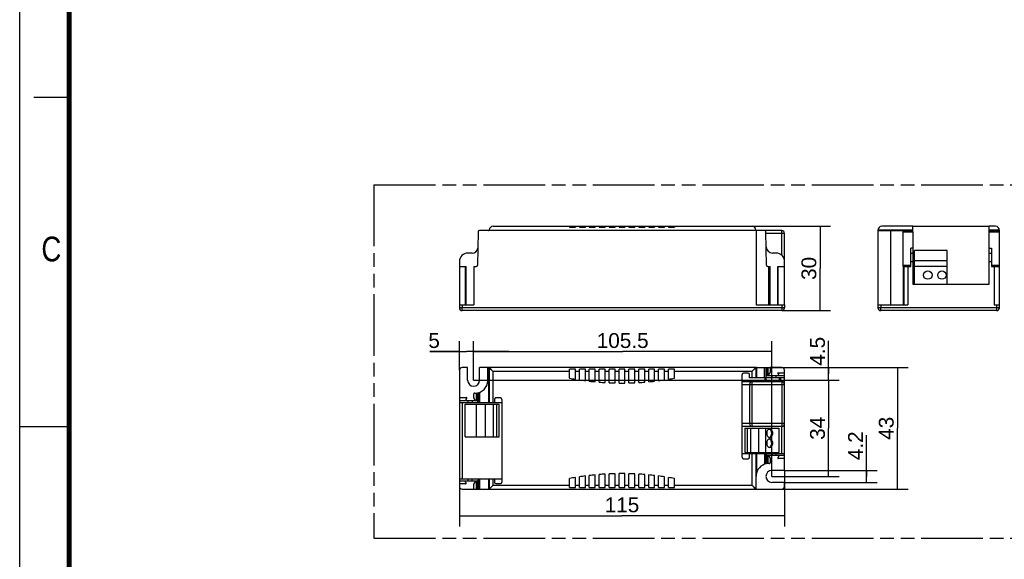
# Model space of a CAD drawing. Header units: millimetres. Extents: x 0 to 210, y 0 to 297.
# Tile 2 of 4: x 0 to 139, y 130 to 206. Entities that reach past the tile are written whole.
import ezdxf
from ezdxf.enums import TextEntityAlignment as Align

# ---------------------------------------------------------------- set-up
doc = ezdxf.new("R2010")
doc.units = ezdxf.units.MM
doc.header["$LTSCALE"] = 19.36
doc.linetypes.add('PHANTOM', pattern=[0.8, 0.45, -0.05, 0.1, -0.05, 0.1, -0.05])
doc.layers.get('0').update_dxf_attribs({"linetype": 'CONTINUOUS'})
for name, color, linetype in [('DEFAULT_3', 7, 'PHANTOM'), ('Z_AXIS', 7, 'CONTINUOUS'), ('Z_DIM_2D', 7, 'CONTINUOUS')]:
    doc.layers.add(name, color=color, linetype=linetype)
doc.styles.add('TEXTSTYLE_2', font='txt', dxfattribs={"width": 0.75})
doc.styles.add('TEXTSTYLE_3', font='helveticaneueltw1g-ltcn.otf')
doc.dimstyles.new('DIMSTYLE_1', dxfattribs={"dimtxt": 2.1, "dimasz": 3.5, "dimexe": 1.5, "dimexo": 0, "dimgap": 0.525, "dimtad": 1, "dimdec": 0, "dimlfac": 2.5, "dimdsep": 46, "dimtxsty": 'TEXTSTYLE_3', "dimcen": 0.09, "dimclrt": 5, "dimadec": 0, "dimazin": 0, "dimtp": 0.2, "dimtm": 0.2, "dimtfac": 1, "dimtdec": 0, "dimtofl": 0, "dimtmove": 0, "dimatfit": 3, "dimfxl": 0, "dimtolj": 1, "dimarcsym": 0})
doc.dimstyles.new('DIMSTYLE_2', dxfattribs={"dimtxt": 2.1, "dimasz": 3.5, "dimexe": 1.5, "dimexo": 0, "dimgap": 0.525, "dimtad": 1, "dimdec": 3, "dimlfac": 2.5, "dimdsep": 46, "dimtxsty": 'TEXTSTYLE_3', "dimcen": 0.09, "dimclrt": 5, "dimadec": 0, "dimazin": 0, "dimtp": 0.3, "dimtm": 0.3, "dimtfac": 1, "dimtdec": 3, "dimtofl": 0, "dimtmove": 0, "dimatfit": 3, "dimfxl": 0, "dimtolj": 1, "dimarcsym": 0})
doc.dimstyles.new('DIMSTYLE_3', dxfattribs={"dimtxt": 2.1, "dimasz": 3.5, "dimexe": 1.5, "dimexo": 0, "dimgap": 0.525, "dimtad": 1, "dimdec": 3, "dimlfac": 2.5, "dimdsep": 46, "dimtxsty": 'TEXTSTYLE_3', "dimcen": 0.09, "dimclrt": 5, "dimadec": 0, "dimazin": 0, "dimtp": 0.1, "dimtm": 0.1, "dimtfac": 1, "dimtdec": 3, "dimtofl": 0, "dimtmove": 0, "dimatfit": 3, "dimfxl": 0, "dimtolj": 1, "dimarcsym": 0})

# ---------------------------------------------------------------- blocks, each defined once
blk = doc.blocks.new('*D1')
at = {"layer": 'Z_DIM_2D', "color": 2, "linetype": 'Continuous'}
for p, q in [((103.62, 176.8), (114.74, 176.8)), ((113.24, 176.8), (113.24, 170.84)), ((113.24, 164.88), (113.24, 170.84)), ((107.82, 164.88), (114.74, 164.88))]:
    blk.add_line(p, q, dxfattribs=at)
at = {"layer": 'Z_DIM_2D', "color": 5, "linetype": 'Continuous', "style": 'TEXTSTYLE_3'}
blk.add_text('30', height=2.1, rotation=90, dxfattribs=at).set_placement((112.71, 170.84), align=Align.CENTER)
blk = doc.blocks.new('_NONE')
blk = doc.blocks.new('*D2')
at = {"layer": 'Z_DIM_2D', "color": 2, "linetype": 'Continuous'}
for p, q in [((107.82, 156.83), (125.69, 156.83)), ((124.19, 156.83), (124.19, 148.23)), ((124.19, 139.63), (124.19, 148.23)), ((107.82, 139.63), (125.69, 139.63))]:
    blk.add_line(p, q, dxfattribs=at)
at = {"layer": 'Z_DIM_2D', "color": 5, "linetype": 'Continuous', "style": 'TEXTSTYLE_3'}
blk.add_text('43', height=2.1, rotation=90, dxfattribs=at).set_placement((123.66, 148.23), align=Align.CENTER)
blk = doc.blocks.new('*D3')
at = {"layer": 'Z_DIM_2D', "color": 2, "linetype": 'Continuous'}
for p, q in [((108.22, 142.27), (108.22, 134.34)), ((62.22, 141.07), (62.22, 134.34)), ((62.22, 135.84), (85.22, 135.84)), ((108.22, 135.84), (85.22, 135.84))]:
    blk.add_line(p, q, dxfattribs=at)
at = {"layer": 'Z_DIM_2D', "color": 5, "linetype": 'Continuous', "style": 'TEXTSTYLE_3'}
blk.add_text('115', height=2.1, dxfattribs=at).set_placement((85.22, 136.36), align=Align.CENTER)
blk = doc.blocks.new('*D4')
at = {"layer": 'Z_DIM_2D', "color": 2, "linetype": 'Continuous'}
for p, q in [((62.22, 156.43), (62.22, 160.57)), ((64.22, 155.03), (64.22, 160.57)), ((62.22, 159.07), (58.04, 159.07)), ((58.04, 159.07), (63.22, 159.07)), ((69.22, 159.07), (63.22, 159.07)), ((64.22, 159.07), (69.22, 159.07))]:
    blk.add_line(p, q, dxfattribs=at)
at = {"layer": 'Z_DIM_2D', "color": 5, "linetype": 'Continuous', "style": 'TEXTSTYLE_3'}
blk.add_text('5', height=2.1, dxfattribs=at).set_placement((59.45, 159.59), align=Align.RIGHT)
blk = doc.blocks.new('*D5')
at = {"layer": 'Z_DIM_2D', "color": 2, "linetype": 'Continuous'}
for p, q in [((64.22, 155.03), (64.22, 160.57)), ((106.42, 141.43), (106.42, 160.57)), ((64.22, 159.07), (85.32, 159.07)), ((106.42, 159.07), (85.32, 159.07))]:
    blk.add_line(p, q, dxfattribs=at)
at = {"layer": 'Z_DIM_2D', "color": 5, "linetype": 'Continuous', "style": 'TEXTSTYLE_3'}
blk.add_text('105.5', height=2.1, dxfattribs=at).set_placement((85.32, 159.59), align=Align.CENTER)
blk = doc.blocks.new('*D6')
at = {"layer": 'Z_DIM_2D', "color": 2, "linetype": 'Continuous'}
for p, q in [((119.84, 141.43), (119.84, 147.25)), ((108.22, 142.27), (121.34, 142.27)), ((119.84, 142.27), (119.84, 141.43)), ((119.84, 140.59), (119.84, 141.43)), ((108.22, 140.59), (121.34, 140.59))]:
    blk.add_line(p, q, dxfattribs=at)
at = {"layer": 'Z_DIM_2D', "color": 5, "linetype": 'Continuous', "style": 'TEXTSTYLE_3'}
blk.add_text('4.2', height=2.1, rotation=90, dxfattribs=at).set_placement((119.31, 143.72))
blk = doc.blocks.new('*D7')
at = {"layer": 'Z_DIM_2D', "color": 2, "linetype": 'Continuous'}
for p, q in [((64.22, 155.03), (115.95, 155.03)), ((114.45, 155.03), (114.45, 148.23)), ((114.45, 141.43), (114.45, 148.23)), ((106.42, 141.43), (115.95, 141.43))]:
    blk.add_line(p, q, dxfattribs=at)
at = {"layer": 'Z_DIM_2D', "color": 5, "linetype": 'Continuous', "style": 'TEXTSTYLE_3'}
blk.add_text('34', height=2.1, rotation=90, dxfattribs=at).set_placement((113.93, 148.23), align=Align.CENTER)
blk = doc.blocks.new('*D8')
at = {"layer": 'Z_DIM_2D', "color": 2, "linetype": 'Continuous'}
for p, q in [((114.45, 155.93), (114.45, 160.6)), ((104.19, 156.83), (115.95, 156.83)), ((114.45, 156.83), (114.45, 155.93)), ((64.22, 155.03), (115.95, 155.03)), ((114.45, 155.03), (114.45, 155.93))]:
    blk.add_line(p, q, dxfattribs=at)
at = {"layer": 'Z_DIM_2D', "color": 5, "linetype": 'Continuous', "style": 'TEXTSTYLE_3'}
blk.add_text('4.5', height=2.1, rotation=90, dxfattribs=at).set_placement((113.93, 157.08))

msp = doc.modelspace()

# ---------------------------------------------------------------- linework, layer by layer
at = {"color": 2, "linetype": 'Continuous'}
for p, q in [((0, 0), (0, 297)), ((7, 195), (2, 195)), ((0, 148.5), (7, 148.5))]:
    msp.add_line(p, q, dxfattribs=at)
at = {"color": 7, "linetype": 'Continuous'}
for p, q in [((107.81896, 176.20002), (104.25692, 176.20003)), ((105.6642, 171.31654), (105.58239, 176.00352)), ((108.21896, 165.68003), (108.21896, 175.80002)), ((126.3787, 176.80003), (137.1919, 176.80003)), ((126.3787, 176.00352), (126.3787, 168.60003)), ((137.1919, 171.80003), (137.1919, 176.00352)), ((64.02262, 173.00003), (63.41897, 173.00003)), ((107.01897, 173.00118), (106.50743, 173.00118)), ((126.07871, 171.12003), (126.07871, 173.69108)), ((126.3787, 173.69108), (126.07871, 173.69108)), ((126.07871, 173.00003), (126.37871, 173.00003)), ((126.6319, 168.60003), (126.6319, 173.36003)), ((131.2319, 173.36003), (126.6319, 173.36003)), ((131.2319, 168.60003), (131.2319, 173.36003)), ((137.1899, 173.00003), (137.4899, 173.00003)), ((137.1919, 173.69108), (137.4899, 173.69108)), ((137.4899, 173.69108), (137.4899, 171.12003)), ((62.21897, 171.80003), (62.21897, 171.12003)), ((131.2319, 171.92003), (126.6319, 171.92003)), ((137.1919, 168.60003), (137.1899, 171.80003)), ((105.86417, 171.12003), (106.17756, 171.12003)), ((106.17756, 165.68003), (106.17756, 171.12003)), ((107.25182, 171.12003), (108.21896, 171.12003)), ((125.67871, 171.12003), (126.07871, 171.12003)), ((131.2319, 171.12003), (126.6319, 171.12003)), ((137.4899, 171.12003), (137.8899, 171.12003)), ((126.3787, 168.60003), (137.1919, 168.60003)), ((107.81896, 164.88003), (62.61896, 164.88003)), ((138.2319, 164.88003), (121.8319, 164.88003)), ((104.25692, 156.829), (106.17904, 156.829)), ((106.14965, 156.05503), (105.95211, 155.81962)), ((106.17904, 156.829), (106.17904, 156.1358)), ((107.33656, 156.0882), (108.21896, 156.0882)), ((108.21896, 143.9642), (108.21896, 156.0882)), ((102.21896, 144.1358), (102.21896, 155.829)), ((102.21896, 154.829), (107.81896, 154.829)), ((103.05896, 156.029), (102.41896, 156.029)), ((103.25896, 155.389), (103.25896, 155.829)), ((108.21896, 155.3882), (103.25896, 155.389)), ((105.61952, 155.6882), (108.21896, 155.6882)), ((106.42242, 155.6882), (106.42242, 155.3882)), ((107.3903, 155.8196), (107.27526, 155.9568)), ((103.25896, 154.429), (103.25896, 148.889)), ((62.21896, 152.58219), (62.21896, 140.371)), ((62.21897, 152.18219), (64.81516, 152.18219)), ((62.21897, 151.8822), (64.85553, 151.8822)), ((62.61896, 151.8822), (62.61896, 141.069)), ((64.81516, 151.8822), (64.81516, 152.18219)), ((66.97771, 151.8822), (68.21896, 151.8822)), ((67.17896, 152.3222), (67.17896, 151.8822)), ((68.01896, 152.5222), (67.37896, 152.5222)), ((68.21896, 152.3222), (68.21896, 140.629)), ((63.03896, 147.029), (63.03896, 151.629)), ((63.03896, 151.629), (67.83896, 151.629)), ((64.63896, 147.029), (64.63896, 151.629)), ((65.91896, 147.029), (65.91896, 151.629)), ((67.03896, 147.029), (67.03896, 151.629)), ((67.50411, 147.029), (67.50411, 151.629)), ((67.83896, 147.029), (67.83896, 151.629)), ((107.81896, 148.489), (102.21896, 148.489)), ((102.59896, 148.229), (107.39896, 148.229)), ((102.59896, 148.229), (102.59896, 144.829)), ((102.93381, 148.229), (102.93381, 144.829)), ((103.39896, 148.229), (103.39896, 144.829)), ((104.51896, 148.229), (104.51896, 144.829)), ((105.51896, 148.229), (105.51896, 144.829)), ((107.39896, 148.229), (107.39896, 144.829)), ((107.81896, 144.6698), (107.81896, 148.489)), ((63.03896, 147.029), (67.83896, 147.029)), ((102.21896, 144.669), (108.21897, 144.6698)), ((102.41896, 143.9358), (103.05896, 143.9358)), ((102.59896, 144.829), (107.39896, 144.829)), ((103.25896, 144.1358), (103.25896, 144.669)), ((108.21897, 144.3698), (105.61956, 144.3698)), ((106.02956, 144.23744), (106.14905, 144.09493)), ((106.17756, 144.01657), (106.17756, 143.361)), ((107.27046, 144.09563), (107.39024, 144.23838)), ((108.21896, 143.9642), (107.33174, 143.9642)), ((106.0577, 143.24114), (105.97869, 143.24114)), ((62.21897, 141.069), (64.85553, 141.069)), ((64.81516, 140.771), (62.21897, 140.771)), ((64.81516, 141.069), (64.81516, 140.771)), ((66.97771, 141.069), (68.21896, 141.069)), ((67.17896, 141.069), (67.17896, 140.629)), ((67.37896, 140.429), (68.01896, 140.429))]:
    msp.add_line(p, q, dxfattribs=at)
at = {"color": 9, "linetype": 'Continuous'}
for p, q in [((108.21896, 175.80002), (105.58594, 175.80003)), ((107.81896, 172.69221), (107.81896, 176.20002)), ((126.07871, 171.80003), (126.37871, 171.80003)), ((137.1899, 171.80003), (137.4899, 171.80003)), ((105.97869, 165.68003), (105.97869, 171.12003)), ((106.0577, 165.68003), (106.0577, 171.12003)), ((107.33174, 165.68003), (107.33174, 171.12003)), ((125.01592, 171.31654), (126.07871, 171.31654)), ((137.4899, 171.31654), (138.6319, 171.31654)), ((108.21896, 165.28003), (62.21896, 165.28003)), ((62.61896, 164.88003), (62.61896, 165.28003)), ((107.81896, 165.28003), (107.81896, 164.88003)), ((138.6319, 165.28003), (121.4319, 165.28003)), ((121.8319, 164.88003), (121.8319, 165.28003)), ((138.2319, 165.28003), (138.2319, 164.88003)), ((103.61817, 155.389), (103.61817, 156.269)), ((104.17708, 156.8279), (104.17708, 155.389)), ((104.25692, 156.829), (104.25692, 155.389)), ((105.38242, 155.389), (105.38242, 156.829)), ((105.58239, 156.829), (105.58239, 155.389)), ((105.6642, 156.829), (105.6642, 155.6882)), ((105.86417, 156.829), (105.86417, 155.6882)), ((103.65896, 148.489), (103.65896, 154.829)), ((105.49848, 154.829), (105.49848, 155.3882)), ((105.61952, 155.389), (105.61952, 155.6882)), ((105.63699, 154.829), (105.63699, 155.3882)), ((107.01896, 155.3882), (107.01896, 155.6882)), ((107.52089, 154.829), (107.52089, 155.3882)), ((107.65939, 155.3882), (107.65939, 154.829)), ((107.81896, 154.829), (107.81896, 148.489)), ((102.21896, 154.429), (108.21896, 154.429)), ((63.41897, 152.18219), (63.41897, 151.88219)), ((64.02262, 152.18219), (64.02262, 151.88219)), ((64.57375, 153.22056), (64.57375, 152.18219)), ((64.77372, 153.24498), (64.77372, 152.18219)), ((108.21896, 148.889), (102.21896, 148.889)), ((103.61817, 140.189), (103.61817, 144.669)), ((104.17708, 144.669), (104.17708, 139.63009)), ((104.25692, 144.669), (104.25692, 141.88977)), ((105.38242, 144.669), (105.38242, 143.13784)), ((105.58239, 144.669), (105.58239, 143.19627)), ((105.61956, 144.669), (105.61956, 144.3698)), ((105.6642, 144.3698), (105.6642, 143.21302)), ((105.86417, 144.3698), (105.86417, 143.23743)), ((106.50743, 144.3698), (106.50743, 144.6698)), ((107.01897, 144.3698), (107.01897, 144.6698)), ((63.41897, 141.071), (63.41897, 140.771)), ((64.02262, 140.771), (64.02262, 141.071)), ((64.57375, 140.771), (64.57375, 139.629)), ((64.77372, 140.771), (64.77372, 139.629))]:
    msp.add_line(p, q, dxfattribs=at)
at = {"color": 7, "linetype": 'Continuous', "const_width": 0.7}
msp.add_lwpolyline([(7, 7), (7, 290)], dxfattribs=at)
at = {"color": 7, "linetype": 'Continuous'}
for centre in [(128.4983, 169.90443), (130.4983, 169.90443)]:
    msp.add_circle(centre, 0.6, dxfattribs=at)
for centre, radius, start, end in [((105.38242, 176.00003), 0.2, 1, 89.9999025), ((107.81896, 175.80002), 0.4, 0, 89.9999025), ((63.41897, 171.80003), 1.2, 90, 180), ((64.02262, 173.80003), 0.8, 270, 352.1727639), ((106.50743, 173.88918), 0.888, 181, 270), ((107.01897, 171.80118), 1.2, 0, 90), ((105.86417, 171.32003), 0.2, 181, 270), ((62.61896, 165.28003), 0.4, 180, 270), ((107.81896, 165.28003), 0.4, 270, 360), ((121.8319, 165.28003), 0.4, 180, 270), ((138.2319, 165.28003), 0.4, 270, 360), ((106.05339, 156.1358), 0.12565, 320, 360), ((107.33656, 156.0082), 0.08, 90, 219.9797576), ((102.41896, 155.829), 0.2, 90, 180), ((103.05896, 155.829), 0.2, 0, 90), ((103.65896, 154.429), 0.4, 90, 180), ((106.01339, 155.7682), 0.08, 140, 270), ((107.32899, 155.7682), 0.08, 270, 39.9797576), ((107.81896, 154.429), 0.4, 0, 90), ((63.1878, 152.26219), 0.08, 140, 270), ((64.34645, 152.26219), 0.08, 270, 39.9797576), ((67.37896, 152.3222), 0.2, 90, 180), ((68.01896, 152.3222), 0.2, 0, 90), ((103.65896, 148.889), 0.4, 180, 270), ((105.97959, 147.80522), 0.32438, 67.3958471, 76.3958022), ((107.81896, 148.889), 0.4, 270, 360), ((105.97959, 147.25278), 0.32438, 283.6041978, 292.6041529), ((105.97959, 146.40522), 0.32438, 67.3958471, 76.3958022), ((105.97959, 145.85278), 0.32438, 283.6041978, 292.6041529), ((102.41896, 144.1358), 0.2, 180, 270), ((103.05896, 144.1358), 0.2, 270, 360), ((106.09131, 144.28921), 0.08059, 90, 219.9797576), ((106.0556, 144.01657), 0.12195, 0, 39.9797576), ((107.33174, 144.0442), 0.08, 140, 270), ((107.32896, 144.2898), 0.08, 320, 90), ((105.97869, 141.46861), 1.77253, 90, 166.2547315), ((106.0577, 143.361), 0.11986, 270, 360), ((63.10884, 140.691), 0.08, 90, 220), ((64.42502, 140.691), 0.08, 320, 90), ((67.37896, 140.629), 0.2, 180, 270), ((68.01896, 140.629), 0.2, 270, 360)]:
    msp.add_arc(centre, radius, start, end, dxfattribs=at)
for points, knots in [([(106.12617, 148.129), (106.06995, 148.129), (105.94919, 148.09248), (105.8109, 147.95268), (105.72211, 147.75628), (105.7019, 147.60629), (105.7019, 147.529)], [0, 0, 0, 0, 0.20946779, 0.444653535, 0.712008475, 1, 1, 1, 1]), ([(106.55043, 147.529), (106.55043, 147.60629), (106.53022, 147.75628), (106.44143, 147.95268), (106.30314, 148.09248), (106.18239, 148.129), (106.12617, 148.129)], [0, 0, 0, 0, 0.287991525, 0.555346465, 0.79053221, 1, 1, 1, 1]), ([(106.40901, 147.529), (106.40901, 147.63943), (106.37096, 147.84727), (106.24101, 148.0231), (106.16099, 148.07478)], [0, 0, 0, 0, 0.536906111, 1, 1, 1, 1]), ([(105.7019, 147.529), (105.7019, 147.4517), (105.72211, 147.30171), (105.8109, 147.10532), (105.94919, 146.96552), (106.06995, 146.929), (106.12617, 146.929)], [0, 0, 0, 0, 0.287991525, 0.555346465, 0.79053221, 1, 1, 1, 1]), ([(106.12617, 146.729), (106.06995, 146.729), (105.94919, 146.69248), (105.8109, 146.55268), (105.72211, 146.35628), (105.7019, 146.20629), (105.7019, 146.129)], [0, 0, 0, 0, 0.20946779, 0.444653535, 0.712008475, 1, 1, 1, 1]), ([(106.12617, 146.929), (106.18239, 146.929), (106.30314, 146.96552), (106.44143, 147.10532), (106.53022, 147.30171), (106.55043, 147.4517), (106.55043, 147.529)], [0, 0, 0, 0, 0.20946779, 0.444653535, 0.712008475, 1, 1, 1, 1]), ([(106.55043, 146.129), (106.55043, 146.20629), (106.53022, 146.35628), (106.44143, 146.55268), (106.30314, 146.69248), (106.18239, 146.729), (106.12617, 146.729)], [0, 0, 0, 0, 0.287991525, 0.555346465, 0.79053221, 1, 1, 1, 1]), ([(106.16099, 146.98322), (106.24101, 147.0349), (106.37096, 147.21073), (106.40901, 147.41856), (106.40901, 147.529)], [0, 0, 0, 0, 0.463093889, 1, 1, 1, 1]), ([(106.40901, 146.129), (106.40901, 146.23943), (106.37096, 146.44727), (106.24101, 146.6231), (106.16099, 146.67478)], [0, 0, 0, 0, 0.536906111, 1, 1, 1, 1]), ([(105.7019, 146.129), (105.7019, 146.0517), (105.72211, 145.90171), (105.8109, 145.70532), (105.94919, 145.56552), (106.06995, 145.529), (106.12617, 145.529)], [0, 0, 0, 0, 0.287991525, 0.555346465, 0.79053221, 1, 1, 1, 1]), ([(106.12617, 145.529), (106.18239, 145.529), (106.30314, 145.56552), (106.44143, 145.70532), (106.53022, 145.90171), (106.55043, 146.0517), (106.55043, 146.129)], [0, 0, 0, 0, 0.20946779, 0.444653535, 0.712008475, 1, 1, 1, 1]), ([(106.16099, 145.58322), (106.24101, 145.6349), (106.37096, 145.81073), (106.40901, 146.01856), (106.40901, 146.129)], [0, 0, 0, 0, 0.463093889, 1, 1, 1, 1])]:
    msp.add_open_spline(points, degree=3, knots=knots, dxfattribs=at)
for points in [[(106.16099, 148.07478), (106.14304, 148.08637), (106.12401, 148.09649), (106.10427, 148.10468)], [(106.10427, 146.95331), (106.12401, 146.96151), (106.14304, 146.97162), (106.16099, 146.98322)], [(106.16099, 146.67478), (106.14304, 146.68637), (106.12401, 146.69649), (106.10427, 146.70468)], [(106.10427, 145.55331), (106.12401, 145.56151), (106.14304, 145.57162), (106.16099, 145.58322)]]:
    msp.add_open_spline(points, degree=3, dxfattribs=at)
at = {"layer": 'DEFAULT_3', "color": 91, "linetype": 'PHANTOM', "true_color": 0x80ff80}
for p, q in [((50.12864, 182.68), (50.12864, 132.68)), ((50.12864, 182.68), (150.12864, 182.68)), ((50.12864, 132.68), (150.12864, 132.68))]:
    msp.add_line(p, q, dxfattribs=at)
at = {"layer": 'Z_AXIS', "color": 7, "linetype": 'Continuous'}
for p, q in [((64.85553, 176.00352), (64.77372, 171.31654)), ((66.33896, 176.20003), (65.0555, 176.20003)), ((66.97771, 176.80003), (103.61817, 176.80003)), ((77.79896, 176.80003), (77.79896, 176.68003)), ((77.79896, 176.68003), (78.63896, 176.68003)), ((78.63896, 176.80003), (78.63896, 176.68003)), ((79.19896, 176.80003), (79.19896, 176.68003)), ((79.19896, 176.68003), (80.03896, 176.68003)), ((80.03896, 176.80003), (80.03896, 176.68003)), ((80.59896, 176.80003), (80.59896, 176.68003)), ((80.59896, 176.68003), (81.43896, 176.68003)), ((81.43896, 176.80003), (81.43896, 176.68003)), ((81.99896, 176.80003), (81.99896, 176.68003)), ((81.99896, 176.68003), (82.83896, 176.68003)), ((82.83896, 176.80003), (82.83896, 176.68003)), ((83.39896, 176.80003), (83.39896, 176.68003)), ((83.39896, 176.68003), (84.23896, 176.68003)), ((84.23896, 176.80003), (84.23896, 176.68003)), ((84.79896, 176.80003), (84.79896, 176.68003)), ((84.79896, 176.68003), (85.63896, 176.68003)), ((85.63896, 176.80003), (85.63896, 176.68003)), ((86.19896, 176.80003), (86.19896, 176.68003)), ((86.19896, 176.68003), (87.03896, 176.68003)), ((87.03896, 176.80003), (87.03896, 176.68003)), ((87.59896, 176.80003), (87.59896, 176.68003)), ((87.59896, 176.68003), (88.43896, 176.68003)), ((88.43896, 176.80003), (88.43896, 176.68003)), ((88.99896, 176.80003), (88.99896, 176.68003)), ((88.99896, 176.68003), (89.83896, 176.68003)), ((89.83896, 176.80003), (89.83896, 176.68003)), ((90.39896, 176.80003), (90.39896, 176.68003)), ((90.39896, 176.68003), (91.23896, 176.68003)), ((91.23896, 176.80003), (91.23896, 176.68003)), ((91.79896, 176.80003), (91.79896, 176.68003)), ((91.79896, 176.68003), (92.63896, 176.68003)), ((92.63896, 176.80003), (92.63896, 176.68003)), ((104.20616, 176.2182), (104.20616, 165.68003)), ((121.4319, 176.24003), (121.4319, 165.28003)), ((121.4319, 176.20003), (126.3787, 176.20003)), ((126.3787, 176.80003), (121.9919, 176.80003)), ((126.3787, 176.00352), (126.3787, 176.80003)), ((138.0719, 176.80003), (137.1919, 176.80003)), ((137.1919, 176.00352), (137.1919, 176.80003)), ((137.1919, 176.20003), (138.6319, 176.20003)), ((138.6319, 165.28003), (138.6319, 176.24003)), ((62.21896, 171.12003), (62.21896, 165.28003)), ((62.21896, 171.12003), (63.18128, 171.12003)), ((63.18136, 165.68003), (63.18136, 171.12003)), ((64.25936, 171.12003), (64.25936, 165.68003)), ((64.25936, 171.12003), (64.57375, 171.12003)), ((107.25174, 165.68003), (107.25174, 171.12003)), ((125.04404, 165.68003), (125.04404, 171.12003)), ((125.04404, 171.12003), (125.67871, 171.12003)), ((125.67871, 171.12003), (125.67871, 165.68003)), ((137.8899, 171.12003), (138.6319, 171.12003)), ((137.8899, 171.12003), (137.8899, 165.68003)), ((62.21896, 165.68003), (64.25936, 165.68003)), ((104.20616, 165.68003), (108.21896, 165.68003)), ((108.21896, 165.68003), (108.21896, 165.28003)), ((121.4319, 165.68003), (125.67871, 165.68003)), ((137.8899, 165.68003), (138.6319, 165.68003)), ((62.21896, 156.429), (62.21896, 152.58219)), ((63.37896, 156.829), (62.61896, 156.829)), ((63.37896, 155.029), (63.37896, 156.829)), ((65.05896, 155.029), (65.05896, 156.829)), ((104.25692, 156.829), (65.05896, 156.829)), ((66.23176, 154.98939), (66.23176, 156.829)), ((66.41874, 156.82793), (66.43631, 156.81039)), ((66.43631, 156.81039), (66.45326, 156.79346)), ((77.79896, 155.31624), (77.79896, 156.61541)), ((78.63896, 156.61541), (77.79896, 156.61541)), ((78.63896, 155.16845), (78.63896, 156.61541)), ((79.19896, 155.08004), (79.19896, 156.61541)), ((80.03896, 156.61541), (79.19896, 156.61541)), ((80.03896, 154.96246), (80.03896, 156.61541)), ((80.59896, 154.89403), (80.59896, 156.61541)), ((81.43896, 156.61541), (80.59896, 156.61541)), ((81.43896, 154.80622), (81.43896, 156.61541)), ((81.99896, 154.75753), (81.99896, 156.61541)), ((82.83896, 156.61541), (81.99896, 156.61541)), ((82.83896, 154.69916), (82.83896, 156.61541)), ((83.39896, 154.67002), (83.39896, 156.61541)), ((84.23896, 156.61541), (83.39896, 156.61541)), ((84.23896, 154.64089), (84.23896, 156.61541)), ((84.79896, 154.63118), (84.79896, 156.61541)), ((85.63896, 156.61541), (84.79896, 156.61541)), ((85.63896, 154.63118), (85.63896, 156.61541)), ((86.19896, 154.64089), (86.19896, 156.61541)), ((87.03896, 156.61541), (86.19896, 156.61541)), ((87.03896, 154.67002), (87.03896, 156.61541)), ((87.59896, 154.69916), (87.59896, 156.61541)), ((88.43896, 156.61541), (87.59896, 156.61541)), ((88.43896, 154.75753), (88.43896, 156.61541)), ((88.99896, 154.80622), (88.99896, 156.61541)), ((89.83896, 156.61541), (88.99896, 156.61541)), ((89.83896, 154.89403), (89.83896, 156.61541)), ((90.39896, 154.96246), (90.39896, 156.61541)), ((91.23896, 156.61541), (90.39896, 156.61541)), ((91.23896, 155.08004), (91.23896, 156.61541)), ((91.79896, 155.16845), (91.79896, 156.61541)), ((92.63896, 156.61541), (91.79896, 156.61541)), ((92.63896, 155.31624), (92.63896, 156.61541)), ((107.81896, 156.829), (106.17904, 156.829)), ((108.21896, 156.0882), (108.21896, 156.429)), ((62.21896, 152.58219), (63.18032, 152.58219)), ((63.2416, 152.45077), (63.12651, 152.31362)), ((64.25976, 152.53446), (64.25976, 153.09686)), ((64.40775, 152.31359), (64.28826, 152.4561)), ((64.38022, 153.21686), (64.45923, 153.21686)), ((64.85553, 151.8822), (66.97771, 151.8822)), ((108.21896, 142.269), (108.21896, 143.9642)), ((108.21896, 142.269), (106.41896, 142.269)), ((64.85553, 141.069), (66.97771, 141.069)), ((77.79896, 139.84259), (77.79896, 141.13509)), ((78.63896, 139.84259), (78.63896, 141.28288)), ((79.19896, 139.84259), (79.19896, 141.37129)), ((80.03896, 139.84259), (80.03896, 141.48886)), ((80.59896, 139.84259), (80.59896, 141.55729)), ((81.43896, 139.84259), (81.43896, 141.6451)), ((81.99896, 139.84259), (81.99896, 141.6938)), ((82.83896, 139.84259), (82.83896, 141.75216)), ((83.39896, 139.84259), (83.39896, 141.78131)), ((84.23896, 139.84259), (84.23896, 141.81044)), ((84.79896, 139.84259), (84.79896, 141.82014)), ((85.63896, 139.84259), (85.63896, 141.82014)), ((86.19896, 139.84259), (86.19896, 141.81044)), ((87.03896, 139.84259), (87.03896, 141.78131)), ((87.59896, 139.84259), (87.59896, 141.75216)), ((88.43896, 139.84259), (88.43896, 141.6938)), ((88.99896, 139.84259), (88.99896, 141.6451)), ((89.83896, 139.84259), (89.83896, 141.55729)), ((90.39896, 139.84259), (90.39896, 141.48886)), ((91.23896, 139.84259), (91.23896, 141.37129)), ((91.79896, 139.84259), (91.79896, 141.28288)), ((92.63896, 139.84259), (92.63896, 141.13509)), ((104.20616, 139.629), (104.20616, 141.46861)), ((62.21896, 140.371), (62.21896, 140.029)), ((63.10136, 140.371), (62.21896, 140.371)), ((62.61896, 139.629), (107.81896, 139.629)), ((63.04756, 140.63958), (63.16264, 140.50242)), ((64.25936, 139.629), (64.25936, 140.3234)), ((64.28874, 140.40413), (64.4863, 140.63958)), ((77.79896, 139.84259), (78.63896, 139.84259)), ((79.19896, 139.84259), (80.03896, 139.84259)), ((80.59896, 139.84259), (81.43896, 139.84259)), ((81.99896, 139.84259), (82.83896, 139.84259)), ((83.39896, 139.84259), (84.23896, 139.84259)), ((84.79896, 139.84259), (85.63896, 139.84259)), ((86.19896, 139.84259), (87.03896, 139.84259)), ((87.59896, 139.84259), (88.43896, 139.84259)), ((88.99896, 139.84259), (89.83896, 139.84259)), ((90.39896, 139.84259), (91.23896, 139.84259)), ((91.79896, 139.84259), (92.63896, 139.84259)), ((104.17039, 139.63663), (104.15845, 139.64872)), ((104.17708, 139.63009), (104.17039, 139.63663)), ((108.21896, 140.589), (106.41896, 140.589)), ((108.21896, 140.029), (108.21896, 140.589))]:
    msp.add_line(p, q, dxfattribs=at)
at = {"layer": 'Z_AXIS', "color": 9, "linetype": 'Continuous'}
for p, q in [((66.40824, 176.24003), (104.18764, 176.24003)), ((121.433, 176.27503), (126.3787, 176.27503)), ((123.27151, 165.68003), (123.27151, 176.20003)), ((124.99917, 176.00352), (126.3787, 176.00352)), ((137.1919, 176.27503), (138.63081, 176.27503)), ((137.1919, 176.00352), (138.6319, 176.00352)), ((63.10136, 165.68003), (63.10136, 171.12003)), ((125.16404, 165.68003), (125.16404, 171.12003)), ((137.9375, 165.68003), (137.9375, 171.12003)), ((62.61896, 165.68003), (62.61896, 165.28003)), ((107.81896, 165.68003), (107.81896, 165.28003)), ((121.8319, 165.68003), (121.8319, 165.28003)), ((138.2319, 165.68003), (138.2319, 165.28003)), ((66.33896, 156.829), (66.33896, 151.8822)), ((66.4188, 156.82791), (66.4188, 151.8822)), ((66.97771, 151.8822), (66.97771, 156.269)), ((77.79896, 156.269), (66.97771, 156.269)), ((79.19896, 156.269), (78.63896, 156.269)), ((80.59896, 156.269), (80.03896, 156.269)), ((81.99896, 156.269), (81.43896, 156.269)), ((83.39896, 156.269), (82.83896, 156.269)), ((84.79896, 156.269), (84.23896, 156.269)), ((86.19896, 156.269), (85.63896, 156.269)), ((87.59896, 156.269), (87.03896, 156.269)), ((88.99896, 156.269), (88.43896, 156.269)), ((90.39896, 156.269), (89.83896, 156.269)), ((91.79896, 156.269), (91.23896, 156.269)), ((103.61817, 156.269), (92.63896, 156.269)), ((64.85553, 153.26173), (64.85553, 151.8822)), ((65.0555, 153.32016), (65.0555, 151.8822)), ((64.85553, 141.069), (64.85553, 139.629)), ((65.0555, 141.069), (65.0555, 139.629)), ((66.33896, 141.069), (66.33896, 139.629)), ((66.4188, 141.069), (66.4188, 139.63009)), ((66.97771, 140.189), (66.97771, 141.069)), ((66.97771, 140.189), (77.79896, 140.189)), ((78.63896, 140.189), (79.19896, 140.189)), ((80.03896, 140.189), (80.59896, 140.189)), ((81.43896, 140.189), (81.99896, 140.189)), ((82.83896, 140.189), (83.39896, 140.189)), ((84.23896, 140.189), (84.79896, 140.189)), ((85.63896, 140.189), (86.19896, 140.189)), ((87.03896, 140.189), (87.59896, 140.189)), ((88.43896, 140.189), (88.99896, 140.189)), ((89.83896, 140.189), (90.39896, 140.189)), ((91.23896, 140.189), (91.79896, 140.189)), ((92.63896, 140.189), (103.61817, 140.189))]:
    msp.add_line(p, q, dxfattribs=at)
at = {"layer": 'Z_AXIS', "color": 7, "linetype": 'Continuous'}
for centre, radius, start, end in [((65.0555, 176.00003), 0.2, 90, 179), ((66.33896, 176.28003), 0.08, 270, 356.4166592), ((66.97771, 176.24003), 0.56, 90, 176.4166592), ((103.61817, 176.24003), 0.56, 3.5833204, 90), ((104.25692, 176.28003), 0.08, 183.5833204, 269.9999025), ((121.9919, 176.24003), 0.56, 90, 180), ((138.0719, 176.24003), 0.56, 0, 90), ((64.57375, 171.32003), 0.2, 270, 359), ((121.8319, 165.28003), 0.4, 180, 270), ((62.61896, 156.429), 0.4, 90, 180), ((107.81896, 156.429), 0.4, 0, 90), ((64.21896, 155.029), 0.84, 180, 360), ((64.45923, 154.98939), 1.77253, 270, 360), ((85.21896, 195.029), 40.4, 259.4167863, 260.6264045), ((85.21896, 195.029), 40.4, 261.4304468, 262.6333808), ((85.21896, 195.029), 40.4, 263.4334934, 264.6313046), ((85.21896, 195.029), 40.4, 265.4285073, 266.6226992), ((85.21896, 195.029), 40.4, 267.4179796, 268.6100155), ((85.21896, 195.029), 40.4, 271.3899845, 272.5820204), ((85.21896, 195.029), 40.4, 273.3773008, 274.5714927), ((85.21896, 195.029), 40.4, 275.3686954, 276.5665066), ((85.21896, 195.029), 40.4, 277.3666192, 278.5695532), ((85.21896, 195.029), 40.4, 279.3735955, 280.5832137), ((85.21896, 195.029), 40.4, 269.4043401, 270.5956599), ((63.18032, 152.50219), 0.08, 320, 90), ((64.37976, 153.09686), 0.12, 89.7801457, 180), ((64.38171, 152.53446), 0.12195, 180, 219.9797576), ((106.41896, 141.429), 0.84, 90, 270), ((85.21896, 101.42233), 40.4, 99.3735955, 100.5832137), ((85.21896, 101.42233), 40.4, 97.3666192, 98.5695532), ((85.21896, 101.42233), 40.4, 95.3686954, 96.5665066), ((85.21896, 101.42233), 40.4, 93.3773008, 94.5714927), ((85.21896, 101.42233), 40.4, 91.3899845, 92.5820204), ((85.21896, 101.42233), 40.4, 89.4043401, 90.5956599), ((85.21896, 101.42233), 40.4, 87.4179796, 88.6100155), ((85.21896, 101.42233), 40.4, 85.4285073, 86.6226992), ((85.21896, 101.42233), 40.4, 83.4334934, 84.6313046), ((85.21896, 101.42233), 40.4, 81.4304468, 82.6333808), ((85.21896, 101.42233), 40.4, 79.4167863, 80.6264045), ((105.97869, 141.46861), 1.77253, 166.2547315, 180), ((62.61896, 140.029), 0.4, 180, 270), ((63.10136, 140.451), 0.08, 270, 40), ((64.38496, 140.3234), 0.1256, 140, 180), ((100.98035, 136.49556), 4.47691, 44.7743931, 45.0878736), ((107.81896, 140.029), 0.4, 270, 360)]:
    msp.add_arc(centre, radius, start, end, dxfattribs=at)
msp.add_ellipse((123.27151, 153.29954), major_axis=(0, 101.54814), ratio=0.017455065, start_param=-1.392428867, end_param=-1.345312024, dxfattribs=at)
for points, knots in [([(124.99917, 176.00352), (124.99907, 176.02921), (124.99629, 176.07812), (124.98788, 176.14214), (124.96418, 176.20003), (124.94074, 176.20003)], [0, 0, 0, 0, 0.362948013, 0.668869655, 1, 1, 1, 1]), ([(125.04034, 171.12003), (125.03875, 171.12003), (125.03632, 171.12687), (125.03307, 171.13649), (125.02921, 171.1552), (125.02524, 171.17889), (125.02153, 171.20833), (125.01735, 171.25466), (125.016, 171.2913), (125.01592, 171.31654)], [0, 0, 0, 0, 0.023930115, 0.082607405, 0.17539081, 0.299054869, 0.449071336, 0.620144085, 1, 1, 1, 1]), ([(66.40824, 156.829), (66.41066, 156.829), (66.41395, 156.82873), (66.41795, 156.82871), (66.41874, 156.82793)], [0, 0, 0, 0, 0.684181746, 1, 1, 1, 1]), ([(66.45326, 156.79346), (66.52892, 156.71778), (66.65299, 156.59348), (66.82815, 156.419), (66.92669, 156.31924), (66.97771, 156.269)], [0, 0, 0, 0, 0.432832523, 0.710381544, 1, 1, 1, 1]), ([(103.61817, 156.269), (103.67889, 156.32905), (103.79543, 156.44651), (103.9376, 156.58854), (104.04075, 156.69138), (104.1023, 156.75368), (104.14733, 156.79705), (104.16922, 156.8211), (104.17715, 156.82793)], [0, 0, 0, 0, 0.32408629, 0.627965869, 0.762653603, 0.876915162, 0.960262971, 1, 1, 1, 1]), ([(104.17715, 156.82793), (104.17795, 156.82872), (104.18194, 156.82873), (104.18522, 156.829), (104.18764, 156.829)], [0, 0, 0, 0, 0.315948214, 1, 1, 1, 1]), ([(66.4188, 139.63009), (66.41801, 139.6293), (66.41399, 139.62926), (66.41068, 139.629), (66.40824, 139.629)], [0, 0, 0, 0, 0.314710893, 1, 1, 1, 1]), ([(66.97771, 140.189), (66.91687, 140.12909), (66.80068, 140.01132), (66.6368, 139.84849), (66.51141, 139.72205), (66.44141, 139.65338), (66.4188, 139.63009)], [0, 0, 0, 0, 0.324084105, 0.627874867, 0.876816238, 1, 1, 1, 1]), ([(104.14115, 139.66606), (104.06543, 139.74169), (103.94157, 139.86576), (103.76701, 140.03983), (103.66881, 140.13893), (103.61817, 140.189)], [0, 0, 0, 0, 0.434093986, 0.711128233, 1, 1, 1, 1]), ([(104.18764, 139.629), (104.18658, 139.629), (104.18344, 139.62905), (104.18024, 139.62908), (104.17822, 139.62959)], [0, 0, 0, 0, 0.335676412, 1, 1, 1, 1])]:
    msp.add_open_spline(points, degree=3, knots=knots, dxfattribs=at)

# ---------------------------------------------------------------- texts
at = {"color": 5, "linetype": 'Continuous', "style": 'TEXTSTYLE_2', "width": 0.833333}
msp.add_text('C', height=3.5, dxfattribs=at).set_placement((3.07017, 171.83363))

# ---------------------------------------------------------------- dimensions: what is measured, and where the dimension line sits
at = {"layer": 'Z_DIM_2D', "color": 2, "linetype": 'Continuous'}
for base, p1, p2, dimstyle, picture, middle in [((113.23658, 164.88003), (103.61817, 176.80003), (107.81896, 164.88003), 'DIMSTYLE_1', '*D1', (113.23658, 170.83611)), ((114.45079, 155.029), (104.18764, 156.829), (64.21896, 155.029), 'DIMSTYLE_3', '*D8', (114.45079, 158.82581)), ((124.18537, 139.629), (107.81896, 156.829), (107.81896, 139.629), 'DIMSTYLE_2', '*D2', (124.18537, 148.21334)), ((114.45079, 141.429), (64.21896, 155.029), (106.41896, 141.429), 'DIMSTYLE_2', '*D7', (114.45079, 148.23683)), ((119.83514, 140.589), (108.21896, 142.269), (108.21896, 140.589), 'DIMSTYLE_3', '*D6', (119.83514, 145.4607))]:
    dim = msp.add_linear_dim(base=base, p1=p1, p2=p2, angle=270, dimstyle=dimstyle, override={"dimblk1": 'NONE', "dimblk2": 'NONE', "dimsah": 1}, dxfattribs=at)
    dim.commit()
    dim.dimension.update_dxf_attribs({"geometry": picture, "text_midpoint": middle, "dimtype": 160})
for base, p1, p2, dimstyle, picture, middle in [((64.21896, 159.06672), (62.21896, 156.429), (64.21896, 155.029), 'DIMSTYLE_3', '*D4', (58.7446, 159.06672)), ((106.41896, 159.06672), (64.21896, 155.029), (106.41896, 141.429), 'DIMSTYLE_2', '*D5', (85.36206, 159.06672)), ((108.21896, 135.83761), (62.21896, 141.069), (108.21896, 142.269), 'DIMSTYLE_2', '*D3', (85.26206, 135.83761))]:
    dim = msp.add_linear_dim(base=base, p1=p1, p2=p2, dimstyle=dimstyle, override={"dimblk1": 'NONE', "dimblk2": 'NONE', "dimsah": 1}, dxfattribs=at)
    dim.commit()
    dim.dimension.update_dxf_attribs({"geometry": picture, "text_midpoint": middle, "dimtype": 160})

doc.saveas('drawing.dxf')
